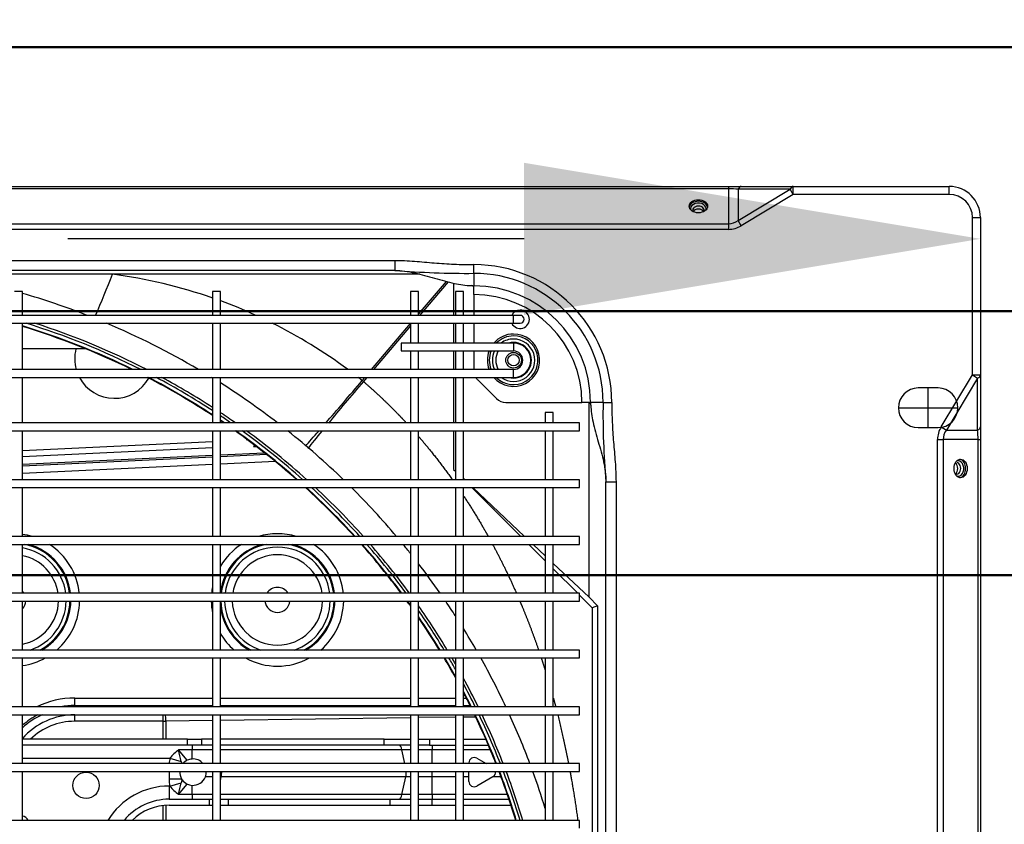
# Model space of a CAD drawing. Header units: millimetres. Extents: x -8884 to 95252, y -19446 to 55103.
# Tile 32 of 39: x -1922 to -1885, y -4997 to -4966. Entities that reach past the tile are written whole.
import ezdxf

# ---------------------------------------------------------------- set-up
doc = ezdxf.new("R2010")
doc.units = ezdxf.units.MM
doc.header["$LTSCALE"] = 1000
doc.header["$MEASUREMENT"] = 0
doc.linetypes.add('DASHED', pattern=[0.75, 0.5, -0.25])
doc.layers.get('Defpoints').update_dxf_attribs({"lineweight": 0})
doc.layers.add('KLIMA_NOWE', color=3, linetype='Continuous')
doc.layers.add('klimat_gaz', color=211, linetype='DASHED', lineweight=50)
doc.layers.add('VRF_OPIS', color=7, linetype='Continuous', lineweight=30, plot=False)
doc.styles.get("Standard").update_dxf_attribs({"font": 'txt.shx'})
doc.dimstyles.get("Standard").update_dxf_attribs({"dimtxt": 0.18, "dimasz": 0.18, "dimexe": 0.18, "dimexo": 0.0625, "dimgap": 0.09, "dimtad": 0, "dimtih": 1, "dimtoh": 1, "dimdec": 4, "dimzin": 0, "dimdsep": 46, "dimtxsty": 'Standard', "dimcen": 0.09, "dimadec": 0, "dimazin": 0, "dimtfac": 1, "dimtdec": 4, "dimtofl": 0, "dimtmove": 0, "dimatfit": 3, "dimfxl": 0, "dimtolj": 1, "dimtzin": 0, "dimarcsym": 0})

# ---------------------------------------------------------------- blocks, each defined once
blk = doc.blocks.new('zw$D4A5')
at = {"layer": 'KLIMA_NOWE'}
for p, q in [((1003.55, 152.77), (1003.55, 727.77)), ((1022.05, 727.77), (1022.05, 152.77)), ((1025.05, 152.77), (1025.05, 727.77)), ((1043.55, 727.77), (1043.55, 152.77)), ((1046.55, 152.77), (1046.55, 727.77)), ((1065.05, 727.77), (1065.05, 152.77)), ((1068.05, 152.77), (1068.05, 727.77)), ((1086.55, 727.77), (1086.55, 152.77)), ((1089.55, 152.77), (1089.55, 727.77)), ((1108.05, 727.77), (1108.05, 152.77)), ((1111.05, 152.77), (1111.05, 727.77)), ((1129.55, 727.77), (1129.55, 152.77)), ((1132.55, 152.77), (1132.55, 727.77)), ((1151.05, 727.77), (1151.05, 152.77)), ((1154.05, 152.77), (1154.05, 727.77)), ((1171.3, 702.77), (1171.3, 177.77)), ((1174.3, 177.77), (1174.3, 702.77)), ((1191.8, 702.77), (1191.8, 177.77)), ((1194.8, 177.77), (1194.8, 702.77)), ((1227.36, 96.3), (1227.36, 674.23)), ((1229.48, 674.23), (1229.48, 96.3)), ((1242.72, 96.3), (1242.72, 674.23)), ((1243.6, 674.23), (1243.6, 96.3)), ((1211.8, 222.77), (1211.8, 657.77)), ((1215.6, 657.77), (1215.6, 222.77)), ((1210.34, 329.69), (1210.34, 396.22)), ((1203.8, 363.77), (1203.8, 366.77)), ((1003.55, 363.77), (1022.05, 363.77)), ((1025.05, 363.77), (1043.55, 363.77)), ((1027.05, 363.77), (1027.05, 307.88)), ((1032.05, 301.27), (1032.05, 363.77)), ((1034.3, 301.27), (1034.3, 363.77)), ((1046.55, 363.77), (1065.05, 363.77)), ((1068.05, 363.77), (1086.55, 363.77)), ((1089.55, 363.77), (1108.05, 363.77)), ((1111.05, 363.77), (1129.55, 363.77)), ((1132.55, 363.77), (1151.05, 363.77)), ((1138.28, 291.77), (1134.85, 363.77)), ((1141.12, 291.77), (1137.69, 363.77)), ((1138.43, 363.77), (1141.86, 291.77)), ((1144.65, 291.77), (1141.22, 363.77)), ((1143.64, 363.77), (1147.06, 291.77)), ((1154.05, 363.77), (1171.3, 363.77)), ((1174.3, 363.77), (1191.8, 363.77)), ((1182.1, 339.84), (1182.1, 363.77)), ((1194.8, 363.77), (1203.8, 363.77)), ((1041.08, 310.43), (1041.08, 343.95)), ((1041.08, 343.95), (1043.5, 343.95)), ((1043.55, 343.95), (1043.5, 343.95)), ((1043.5, 343.95), (1043.5, 310.43)), ((1047.02, 343.95), (1046.55, 343.95)), ((1046.55, 343.95), (1049.86, 343.95)), ((1047.02, 343.95), (1047.02, 291.77)), ((1049.86, 343.95), (1049.86, 291.77)), ((1210.34, 213.21), (1210.34, 329.69)), ((1003.55, 310.43), (1009.17, 310.43)), ((1034.3, 310.43), (1041.08, 310.43)), ((1041.08, 310.43), (1043.5, 310.43)), ((1043.51, 309.56), (1043.55, 306.45)), ((1009.26, 309.43), (1003.55, 309.43)), ((1009.3, 308.17), (1009.3, 293.02)), ((1016.55, 308.17), (1011.55, 308.17)), ((1011.55, 308.17), (1011.55, 293.02)), ((1016.55, 307.88), (1016.55, 308.17)), ((1016.55, 307.88), (1017.79, 303.63)), ((1022.05, 308.24), (1019.29, 308.24)), ((1019.29, 308.24), (1019.29, 303.49)), ((1027.05, 307.88), (1025.81, 303.63)), ((1041.09, 309.43), (1034.3, 309.43)), ((1041.34, 291.77), (1041.09, 309.43)), ((1013.37, 299.53), (1013.37, 304.61)), ((1013.37, 304.61), (1017.31, 301.36)), ((1018.93, 303.26), (1019.29, 303.49)), ((1026.29, 301.36), (1030.23, 304.61)), ((1030.23, 299.53), (1030.23, 304.61)), ((1013.37, 299.53), (1011.55, 299.53)), ((1013.37, 299.53), (1016.81, 299.53)), ((1013.37, 291.77), (1013.37, 299.53)), ((1026.79, 299.53), (1030.23, 299.53)), ((1032.05, 299.53), (1030.23, 299.53)), ((1030.23, 291.77), (1030.23, 299.53)), ((1032.05, 301.27), (1034.3, 301.27)), ((1032.05, 296), (1032.05, 301.27)), ((1034.3, 301.27), (1034.3, 296)), ((1032.05, 291.77), (1032.05, 296)), ((1034.3, 296), (1032.05, 296)), ((1034.3, 291.77), (1034.3, 296)), ((1022.05, 291.77), (1003.55, 291.77)), ((1009.3, 293.02), (1009.3, 291.77)), ((1011.55, 293.02), (1009.3, 293.02)), ((1011.55, 293.02), (1011.55, 291.77)), ((1020.05, 291.77), (1020.05, 294.48)), ((1043.55, 291.77), (1025.05, 291.77)), ((1065.05, 291.77), (1046.55, 291.77)), ((1086.55, 291.77), (1068.05, 291.77)), ((1108.05, 291.77), (1089.55, 291.77)), ((1129.55, 291.77), (1111.05, 291.77)), ((1151.05, 291.77), (1132.55, 291.77)), ((1171.3, 291.77), (1154.05, 291.77)), ((1191.8, 291.77), (1174.3, 291.77)), ((1203.8, 291.77), (1194.8, 291.77)), ((1203.8, 288.77), (1203.8, 291.77)), ((1003.55, 288.77), (1022.05, 288.77)), ((1009.3, 288.77), (1009.3, 285.79)), ((1011.55, 288.77), (1011.55, 285.79)), ((1013.37, 220.03), (1013.37, 288.77)), ((1018.54, 288.77), (1020.05, 288.44)), ((1020.05, 288.44), (1020.05, 288.77)), ((1020.05, 218.57), (1020.05, 288.44)), ((1025.05, 288.76), (1025.06, 288.77)), ((1025.05, 288.77), (1043.55, 288.77)), ((1030.23, 220.03), (1030.23, 288.77)), ((1032.05, 226.78), (1032.05, 288.77)), ((1034.3, 226.78), (1034.3, 288.77)), ((1042.42, 216.77), (1041.39, 288.77)), ((1046.55, 288.77), (1065.05, 288.77)), ((1047.02, 288.77), (1047.02, 216.77)), ((1049.86, 288.77), (1049.86, 216.77)), ((1068.05, 288.77), (1086.55, 288.77)), ((1089.55, 288.77), (1108.05, 288.77)), ((1111.05, 288.77), (1129.55, 288.77)), ((1132.55, 288.77), (1151.05, 288.77)), ((1139.41, 267.96), (1138.42, 288.77)), ((1142.09, 271.3), (1141.26, 288.77)), ((1142, 288.77), (1142.79, 272.18)), ((1154.05, 288.77), (1171.3, 288.77)), ((1174.3, 288.77), (1191.8, 288.77)), ((1194.8, 288.77), (1203.8, 288.77)), ((1009.3, 285.79), (1009.3, 224.57)), ((1011.55, 285.79), (1009.3, 285.79)), ((1011.55, 285.79), (1011.55, 224.57)), ((1145.12, 276.25), (1145.17, 275.25)), ((1170.11, 235.08), (1171.3, 234.07)), ((1171.3, 233.32), (1169.75, 234.64)), ((1174.3, 231.52), (1191.65, 216.77)), ((1190.77, 216.77), (1174.3, 230.77)), ((1009.3, 224.57), (1009.3, 216.77)), ((1011.55, 224.57), (1009.3, 224.57)), ((1011.55, 224.57), (1011.55, 216.77)), ((1032.05, 216.77), (1032.05, 226.78)), ((1032.05, 226.78), (1034.3, 226.78)), ((1034.3, 226.78), (1034.3, 216.77)), ((1013.37, 216.77), (1013.37, 220.03)), ((1013.37, 220.03), (1020.05, 218.57)), ((1025.05, 218.9), (1030.23, 220.03)), ((1030.23, 216.77), (1030.23, 220.03)), ((1181.3, 220.27), (1181.3, 177.77)), ((1184.3, 220.27), (1181.3, 220.27)), ((1184.3, 177.77), (1184.3, 220.27)), ((1215.6, 222.77), (1211.8, 222.77)), ((1022.05, 216.77), (1003.55, 216.77)), ((1020.05, 216.77), (1020.05, 218.57)), ((1043.55, 216.77), (1025.05, 216.77)), ((1065.05, 216.77), (1046.55, 216.77)), ((1086.55, 216.77), (1068.05, 216.77)), ((1108.05, 216.77), (1089.55, 216.77)), ((1129.55, 216.77), (1111.05, 216.77)), ((1151.05, 216.77), (1132.55, 216.77)), ((1171.3, 216.77), (1154.05, 216.77)), ((1181.3, 216.77), (1174.3, 216.77)), ((1191.8, 216.77), (1184.3, 216.77)), ((1203.8, 216.77), (1194.8, 216.77)), ((1203.8, 213.77), (1203.8, 216.77)), ((1003.55, 213.77), (1022.05, 213.77)), ((1009.3, 213.77), (1009.3, 208.67)), ((1011.55, 213.77), (1011.55, 208.67)), ((1013.37, 208.6), (1013.37, 213.77)), ((1020.05, 208.6), (1020.05, 213.77)), ((1025.05, 213.77), (1043.55, 213.77)), ((1030.23, 208.6), (1030.23, 213.77)), ((1032.05, 209.66), (1032.05, 213.77)), ((1034.3, 213.77), (1034.3, 209.66)), ((1042.67, 199.77), (1042.47, 213.77)), ((1046.55, 213.77), (1065.05, 213.77)), ((1047.02, 213.77), (1047.02, 199.77)), ((1049.86, 213.77), (1049.86, 199.77)), ((1068.05, 213.77), (1086.55, 213.77)), ((1089.55, 213.77), (1108.05, 213.77)), ((1111.05, 213.77), (1129.55, 213.77)), ((1132.55, 213.77), (1151.05, 213.77)), ((1154.05, 213.77), (1171.3, 213.77)), ((1174.3, 213.77), (1181.3, 213.77)), ((1184.3, 213.77), (1191.8, 213.77)), ((1194.8, 213.77), (1203.8, 213.77)), ((1207.49, 202.55), (1194.8, 213.34)), ((1195.18, 213.77), (1207.66, 203.16)), ((1032.05, 209.66), (1032.05, 199.77)), ((1034.3, 209.66), (1032.05, 209.66)), ((1034.3, 209.66), (1034.3, 199.77)), ((1009.3, 208.67), (1009.3, 199.77)), ((1011.55, 208.67), (1009.3, 208.67)), ((1011.55, 208.67), (1011.55, 199.77)), ((1013.37, 208.6), (1011.55, 208.6)), ((1013.37, 199.77), (1013.37, 208.6)), ((1013.37, 208.6), (1020.05, 208.6)), ((1020.05, 208.6), (1022.05, 208.6)), ((1020.05, 199.77), (1020.05, 208.6)), ((1025.05, 208.6), (1030.23, 208.6)), ((1032.05, 208.6), (1030.23, 208.6)), ((1030.23, 199.77), (1030.23, 208.6)), ((1022.05, 199.77), (1003.55, 199.77)), ((1043.55, 199.77), (1025.05, 199.77)), ((1065.05, 199.77), (1046.55, 199.77)), ((1086.55, 199.77), (1068.05, 199.77)), ((1108.05, 199.77), (1089.55, 199.77)), ((1129.55, 199.77), (1111.05, 199.77)), ((1151.05, 199.77), (1132.55, 199.77)), ((1136.48, 200.5), (1135.75, 199.77)), ((1136.48, 200.5), (1135.79, 199.77)), ((1151.05, 200.5), (1136.48, 200.5)), ((1171.3, 200.5), (1154.05, 200.5)), ((1171.3, 199.77), (1154.05, 199.77)), ((1181.3, 200.5), (1174.3, 200.5)), ((1181.3, 199.77), (1174.3, 199.77)), ((1191.8, 200.5), (1184.3, 200.5)), ((1191.8, 199.77), (1184.3, 199.77)), ((1207.02, 200.5), (1194.8, 200.5)), ((1203.8, 199.77), (1194.8, 199.77)), ((1203.8, 196.77), (1203.8, 199.77)), ((1003.55, 196.77), (1022.05, 196.77)), ((1009.3, 196.77), (1009.3, 178.76)), ((1011.55, 196.77), (1011.55, 179.5)), ((1013.37, 180.12), (1013.37, 196.77)), ((1018.26, 194.67), (1020.05, 194.67)), ((1020.05, 194.67), (1020.05, 196.77)), ((1020.05, 194.67), (1022.05, 194.67)), ((1025.05, 196.77), (1043.55, 196.77)), ((1025.05, 194.67), (1025.34, 194.67)), ((1030.23, 186.54), (1030.23, 196.77)), ((1032.05, 196.77), (1032.05, 187.31)), ((1034.3, 196.77), (1034.3, 188.28)), ((1042.61, 192.07), (1042.67, 196.77)), ((1046.55, 196.77), (1065.05, 196.77)), ((1047.02, 196.77), (1047.02, 194.22)), ((1049.86, 196.77), (1049.86, 195.65)), ((1068.05, 196.77), (1086.55, 196.77)), ((1089.55, 196.77), (1108.05, 196.77)), ((1111.05, 196.77), (1129.55, 196.77)), ((1132.75, 196.77), (1132.55, 196.56)), ((1132.95, 196.77), (1132.55, 196.34)), ((1132.55, 196.77), (1151.05, 196.77)), ((1154.05, 196.77), (1171.3, 196.77)), ((1174.3, 196.77), (1181.3, 196.77)), ((1184.3, 196.77), (1191.8, 196.77)), ((1194.8, 196.77), (1203.8, 196.77)), ((1020.05, 185.58), (1016.53, 191.67)), ((1027.07, 191.67), (1025.05, 188.17)), ((1129.55, 193.55), (1111.05, 175.01)), ((1129.55, 193.16), (1111.05, 173.57)), ((1170.34, 191.3), (1163.26, 184.23)), ((1181.3, 192.77), (1174.3, 192.77)), ((1191.8, 192.77), (1184.3, 192.77)), ((1202.68, 192.77), (1194.8, 192.77)), ((1202.68, 192.77), (1205.25, 192.77)), ((1205.25, 192.77), (1205.97, 192.77)), ((1206.03, 192.77), (1205.97, 192.77)), ((1210.7, 192.77), (1206.03, 192.77)), ((1210.7, 192.77), (1213.99, 192.77)), ((1020.05, 182.52), (1020.05, 185.58)), ((1020.07, 185.54), (1020.05, 185.58)), ((1161.8, 180.69), (1161.8, 151.89)), ((1171.3, 177.77), (1174.3, 177.77)), ((1184.3, 177.77), (1181.3, 177.77)), ((1191.8, 177.77), (1191.8, 175.27)), ((1191.8, 177.77), (1194.8, 177.77)), ((1194.8, 175.27), (1194.8, 177.77)), ((1108.05, 172.01), (1101.82, 165.77)), ((1108.05, 170.39), (1103.68, 165.77)), ((1022.05, 165.77), (1003.55, 165.77)), ((1043.55, 165.77), (1025.05, 165.77)), ((1065.05, 165.77), (1046.55, 165.77)), ((1086.55, 165.77), (1068.05, 165.77)), ((1108.05, 165.77), (1089.55, 165.77)), ((1129.55, 165.77), (1111.05, 165.77)), ((1151.05, 165.77), (1132.55, 165.77)), ((1158.05, 165.77), (1154.05, 165.77)), ((1158.05, 162.77), (1158.05, 165.77)), ((1003.55, 162.77), (1022.05, 162.77)), ((1025.05, 162.77), (1043.55, 162.77)), ((1046.55, 162.77), (1065.05, 162.77)), ((1068.05, 162.77), (1086.55, 162.77)), ((1100.85, 162.77), (1088.03, 149.18)), ((1098.83, 162.77), (1089.55, 153.47)), ((1089.55, 162.77), (1108.05, 162.77)), ((1111.05, 162.77), (1129.55, 162.77)), ((1132.55, 162.77), (1151.05, 162.77)), ((1154.05, 162.77), (1158.05, 162.77)), ((1000.55, 152.77), (1003.55, 152.77)), ((1022.05, 152.77), (1025.05, 152.77)), ((1043.55, 152.77), (1046.55, 152.77)), ((1065.05, 152.77), (1068.05, 152.77)), ((1088.85, 152.77), (1084.04, 147.94)), ((1088.03, 149.18), (1084.85, 145.99)), ((1086.55, 152.77), (1089.55, 152.77)), ((1088.03, 149.18), (1161.79, 149.18)), ((1108.05, 152.77), (1111.05, 152.77)), ((1129.55, 152.77), (1132.55, 152.77)), ((1151.05, 152.77), (1154.05, 152.77)), ((1161.8, 149.32), (1161.8, 151.89)), ((1161.8, 149.32), (1161.8, 148.6)), ((1084.85, 145.99), (758.84, 145.99)), ((1084.04, 147.94), (759.65, 147.94)), ((1084.85, 145.99), (1084.04, 147.94)), ((1161.8, 148.54), (1161.8, 148.6)), ((1161.8, 143.86), (1161.8, 148.54)), ((721.8, 142.77), (1131.8, 142.77)), ((1131.8, 142.77), (1131.8, 138.97)), ((1161.8, 143.86), (1161.8, 140.57)), ((1131.8, 138.97), (721.8, 138.97)), ((1227.36, 96.3), (1229.48, 96.3)), ((1229.48, 96.3), (1242.72, 96.3)), ((1242.72, 96.3), (1243.6, 96.3)), ((1243.6, 96.3), (1243.6, 91.52)), ((1228.74, 91.52), (1230.69, 92.7)), ((1240.6, 71.85), (1228.74, 91.52)), ((1230.69, 92.7), (1242.55, 73.02)), ((1242.55, 92.7), (1230.69, 92.7)), ((1242.55, 73.02), (1242.55, 92.7)), ((1243.6, 91.52), (1243.6, 71.85)), ((1240.6, 71.85), (1242.55, 73.02)), ((1240.6, 12.77), (1240.6, 71.85)), ((1240.6, 71.85), (1243.6, 71.85)), ((1243.6, 71.85), (1243.6, 12.77)), ((1159.8, 32.02), (1159.8, 9.52)), ((1152.3, 24.52), (1152.3, 17.02)), ((1167.3, 17.02), (1167.3, 24.52)), ((1152.3, 20.77), (1167.3, 20.77)), ((95.84, 17.21), (1147.76, 17.21)), ((1147.76, 15.09), (95.84, 15.09)), ((1147.76, 17.21), (1147.76, 15.09)), ((1147.76, 1.84), (1147.76, 15.09)), ((1152.55, 15.83), (1151.37, 13.87)), ((1152.55, 15.83), (1172.22, 3.97)), ((1171.04, 2.01), (1151.37, 13.87)), ((1151.37, 13.87), (1151.37, 2.01)), ((1240.6, 12.77), (1243.6, 12.77)), ((1172.22, 3.97), (1171.04, 2.01)), ((1172.22, 3.97), (1231.8, 3.97)), ((1172.22, 3.97), (1172.22, 0.97)), ((1231.8, 3.97), (1231.8, 0.97)), ((95.84, 1.84), (1147.76, 1.84)), ((1147.76, 0.97), (95.84, 0.97)), ((1147.76, 1.84), (1147.76, 0.97)), ((1152.55, 0.97), (1147.76, 0.97)), ((1151.37, 2.01), (1171.04, 2.01)), ((1172.22, 0.97), (1152.55, 0.97)), ((1231.8, 0.97), (1172.22, 0.97))]:
    blk.add_line(p, q, dxfattribs=at)
for centre, radius in [((1016.8, 339.67), 5), ((1177.8, 177.77), 2.95), ((1177.8, 177.77), 2.15)]:
    blk.add_circle(centre, radius, dxfattribs=at)
for centre, radius, start, end in [((1002.41, 364.06), 2.75, 294.4867, 353.8855), ((1017.02, 343.95), 26.48, 0, 48.4563), ((1017.02, 343.95), 29.27, 24.9764, 42.6213), ((1017.02, 343.95), 30, 27.8371, 41.3429), ((1017.02, 343.95), 32.84, 36.1157, 37.1177), ((1087.02, 367.18), 25.08, 187.8213, 208.8319), ((1087.02, 367.18), 17.11, 191.5043, 268.4207), ((1087.02, 367.18), 4.75, 225.9345, 264.3015), ((1087.02, 367.18), 4.75, 225.9345, 264.3015), ((1087.02, 367.18), 20, 277.2626, 350.1741), ((1087.02, 367.18), 4.75, 302.16, 314.0655), ((1087.02, 367.18), 17.11, 278.4961, 348.4957), ((1087.02, 367.18), 4.75, 302.16, 314.0655), ((1087.02, 367.18), 21.44, 276.7714, 348.7091), ((1087.02, 367.18), 25.08, 343.3439, 352.1787), ((921.84, 445.8), 281, 333.9514, 343.0262), ((921.84, 445.8), 281.2, 333.8682, 343.0386), ((921.84, 445.8), 282.55, 333.3143, 342.8273), ((921.84, 445.8), 293, 338.6842, 343.7411), ((1017.02, 343.95), 24.06, 0, 44.1052), ((1017.02, 343.95), 32.84, 0, 25.9492), ((1087.02, 367.18), 20, 198.4532, 268.6487), ((1087.02, 367.18), 21.79, 276.6633, 344.8085), ((921.84, 445.8), 283.55, 332.9151, 342.1851), ((1087.02, 367.18), 21.44, 207.7814, 268.7397), ((1087.02, 367.18), 21.79, 209.4638, 268.7597), ((1087.02, 367.18), 25.08, 220.85, 268.9225), ((1087.02, 367.18), 25.08, 275.7857, 326.9745), ((1017.02, 343.95), 30, 0, 10.1732), ((1178.37, 328.97), 15, 75.6159, 105.7582), ((1178.37, 328.97), 15, 75.6159, 105.7582), ((1178.37, 328.97), 15, 118.1368, 240.6222), ((1178.37, 328.97), 15, 118.1368, 240.6222), ((1383.77, 778.31), 480.98, 246.8559, 248.8652), ((921.84, 445.8), 293, 329.4996, 337.1246), ((989.3, 308.17), 27.25, 0, 58.4706), ((1019.91, 354.81), 192.09, 340.8196, 352.4854), ((989.3, 308.17), 22.25, 0, 50.1747), ((989.3, 308.17), 20, 0, 44.5613), ((921.84, 445.8), 281, 326.7589, 332.5913), ((921.84, 445.8), 281.2, 326.7857, 332.5129), ((921.84, 445.8), 282.55, 326.9651, 331.9901), ((921.84, 445.8), 283.55, 327.0964, 331.6126), ((1025.3, 296.17), 14.61, 126.7634, 144.7135), ((1018.3, 296.17), 14.61, 35.2865, 53.2366), ((1070.98, 553.98), 255.94, 256.9915, 258.005), ((1021.8, 299.17), 5, 125.0171, 153.9883), ((1021.8, 299.17), 5, 87.0933, 120.1262), ((1021.8, 299.17), 5, 26.0117, 49.4338), ((972.62, 553.98), 255.94, 281.995, 283.0085), ((1021.8, 299.17), 5, 175.8419, 249.5077), ((1021.8, 299.17), 5, 153.9883, 175.8419), ((1021.8, 299.17), 5, 310.869, 4.1581), ((1021.8, 299.17), 5, 4.1581, 26.0117), ((1021.8, 299.17), 5, 249.5077, 272.8949), ((1087.02, 267.18), 25.08, 91.0775, 101.388), ((1087.02, 267.18), 25.08, 78.612, 84.2143), ((921.84, 445.8), 293, 328.2839, 328.3628), ((1087.02, 267.18), 25.08, 120.6049, 139.15), ((1087.02, 267.18), 21.79, 97.8247, 150.5362), ((1087.02, 267.18), 21.44, 91.2603, 152.2186), ((1087.02, 267.18), 20, 91.3513, 161.5468), ((1087.02, 267.18), 21.44, 11.2909, 83.2286), ((1087.02, 267.18), 21.79, 15.1915, 82.1753), ((1087.02, 267.18), 25.08, 33.0255, 59.3951), ((921.84, 445.8), 281, 325.7264, 326.0245), ((921.84, 445.8), 283.55, 324.9766, 326.3714), ((921.84, 445.8), 282.55, 325.267, 326.2364), ((921.84, 445.8), 293, 322.4209, 327.5916), ((921.84, 445.8), 281.2, 325.6666, 326.0519), ((1019.91, 354.81), 192.09, 335.6524, 339.8647), ((1087.02, 267.18), 17.11, 91.5793, 268.4207), ((1087.02, 267.18), 20, 0, 82.7374), ((1087.02, 267.18), 17.11, 0, 81.5039), ((921.84, 445.8), 281, 318.577, 324.6548), ((921.84, 445.8), 281.2, 318.5308, 324.5974), ((921.84, 445.8), 282.55, 318.2213, 324.2132), ((1087.02, 267.18), 25.08, 151.1681, 208.8319), ((921.84, 445.8), 283.55, 317.9957, 323.9338), ((1156.3, 288.38), 16.5, 227.3562, 229.5874), ((1156.3, 288.38), 12.93, 227.3562, 228.6025), ((1087.02, 267.18), 25.08, 0, 16.6561), ((1087.02, 267.18), 4.75, 95.6985, 264.3015), ((1087.02, 267.18), 4.75, 95.6985, 264.3015), ((1087.02, 267.18), 4.75, 0, 57.84), ((1087.02, 267.18), 4.75, 0, 57.84), ((1019.91, 354.81), 192.09, 323.5236, 333.5233), ((1087.02, 267.18), 20, 277.2626, 0), ((1087.02, 267.18), 4.75, 302.16, 0), ((1087.02, 267.18), 17.11, 278.4961, 0), ((1087.02, 267.18), 4.75, 302.16, 0), ((1087.02, 267.18), 25.08, 343.3439, 0), ((1087.02, 267.18), 21.44, 276.7714, 348.7091), ((1087.02, 267.18), 21.79, 276.6633, 344.8085), ((921.84, 445.8), 293, 315.983, 321.4692), ((1087.02, 267.18), 20, 198.4532, 268.6487), ((1087.02, 267.18), 21.44, 207.7814, 268.7397), ((1087.02, 267.18), 21.79, 209.4638, 268.7597), ((921.84, 445.8), 281, 312.3248, 317.6607), ((921.84, 445.8), 281.2, 312.2877, 317.616), ((921.84, 445.8), 282.55, 312.0386, 317.3162), ((1087.02, 267.18), 25.08, 220.85, 268.9225), ((1087.02, 267.18), 25.08, 275.7857, 326.9745), ((921.84, 445.8), 283.55, 311.8567, 317.0976), ((921.84, 445.8), 293, 310.2223, 315.1451), ((921.84, 445.8), 281, 306.6425, 311.5028), ((921.84, 445.8), 281.2, 306.6122, 311.4667), ((1160.98, 242.18), 11.57, 319.2903, 322.1251), ((1019.91, 354.81), 192.09, 321.4416, 322.0311), ((921.84, 445.8), 282.55, 306.4086, 311.2247), ((921.84, 445.8), 283.55, 306.2597, 311.0479), ((1552.55, 195.29), 341.85, 175.3893, 180.4224), ((921.84, 445.8), 281, 305.406, 305.8838), ((921.84, 445.8), 281.2, 305.4633, 305.8544), ((921.84, 445.8), 293, 308.585, 309.4583), ((921.84, 445.8), 281, 301.3529, 304.3361), ((921.84, 445.8), 283.55, 301.0391, 305.0842), ((921.84, 445.8), 282.55, 301.1612, 304.7945), ((921.84, 445.8), 281.2, 301.3281, 304.3957), ((921.84, 445.8), 293, 304.9161, 307.6344), ((921.84, 445.8), 281, 298.8881, 300.6393), ((921.84, 445.8), 281.2, 298.9618, 300.6151), ((921.84, 445.8), 282.55, 299.4538, 300.4529), ((921.84, 445.8), 293, 302.8911, 304.2037), ((921.84, 445.8), 283.55, 299.8096, 300.3342), ((1018.26, 192.67), 2, 90, 210), ((1025.34, 192.67), 2, 330, 90), ((921.84, 445.8), 281, 296.3463, 297.5953), ((921.84, 445.8), 283.55, 296.0911, 298.5666), ((921.84, 445.8), 282.55, 296.1904, 298.1919), ((921.84, 445.8), 281.2, 296.3261, 297.6732), ((921.84, 445.8), 293, 299.9337, 301.7945), ((921.84, 445.8), 281, 291.5481, 295.6657), ((921.84, 445.8), 281.2, 291.532, 295.6461), ((921.84, 445.8), 282.55, 291.4238, 295.5144), ((921.84, 445.8), 293, 295.1898, 299.259), ((1161.8, 192.77), 44.17, 270, 0), ((1161.8, 192.77), 52.19, 270, 0), ((1161.8, 192.77), 40.88, 270, 0), ((1161.8, 192.77), 48.9, 270, 0), ((1173.87, 187.77), 5, 120.9449, 135), ((1228.34, 192.77), 22.38, 178.5448, 180), ((1204.29, 193.82), 1.75, 343.7632, 358.0938), ((921.84, 445.8), 283.55, 291.3446, 295.418), ((1177.8, 177.77), 9.91, 69.3273, 110.6727), ((1177.8, 177.77), 9.21, 67.6576, 112.3424), ((921.84, 445.8), 281, 286.904, 290.8919), ((921.84, 445.8), 281.2, 286.8917, 290.8764), ((1021.8, 186.54), 2, 210, 277.2722), ((1166.8, 180.69), 5, 135, 180), ((1177.8, 177.77), 9.91, 130.967, 0), ((1177.8, 177.77), 9.21, 134.9085, 0), ((1177.8, 177.77), 8.03, 64.15, 115.85), ((1177.8, 177.77), 6.75, 58.7898, 121.2102), ((1177.8, 177.77), 9.91, 0, 49.033), ((1177.8, 177.77), 9.21, 0, 45.0915), ((921.84, 445.8), 282.55, 286.8084, 290.7718), ((921.84, 445.8), 283.55, 286.7473, 290.6951), ((921.84, 445.8), 293, 290.6244, 294.5432), ((1177.8, 177.77), 8.03, 144.0711, 0), ((1177.8, 177.77), 6.75, 164.2243, 0), ((1177.8, 177.77), 8.03, 0, 35.9289), ((1177.8, 177.77), 6.75, 0, 15.7757), ((1177.8, 177.77), 6.5, 180, 0), ((1177.8, 177.77), 3.5, 180, 0), ((1193.3, 175.27), 3.5, 115.3769, 0), ((1193.3, 175.27), 1.5, 180, 0), ((1193.3, 175.27), 3.5, 0, 64.6231), ((921.84, 445.8), 293, 287.1092, 289.9988), ((1160.74, 150.27), 1.75, 271.9062, 286.2368), ((1161.8, 126.22), 22.38, 90, 91.4552), ((1157.13, -139.28), 283.18, 89.0557, 95.1325), ((1159.8, 24.52), 7.5, 0, 180), ((1159.8, 17.02), 7.5, 180, 0), ((1231.8, 12.77), 11.8, 270, 0), ((1231.8, 12.77), 8.8, 270, 0)]:
    blk.add_arc(centre, radius, start, end, dxfattribs=at)
for centre, major_axis, ratio, start_param, end_param in [((1045.45, 310.43), (0, -18.8), 0.232318, 4.712389, 4.766063), ((1041.09, 309.56), (-2.5, -0.04), 0.053643, 1.570024, 2.879407), ((1047.87, 310.43), (0, 16.3), 0.267949, 1.570796, 1.62447), ((1027.86, 294.1), (-14.36, 11.85), 0.536964, -0.576828, -0.350139), ((1015.74, 294.1), (-14.36, -11.85), 0.536964, 3.491732, 3.661091), ((1027.86, 294.1), (-11.36, 9.38), 0.186691, -0.528586, -0.350139), ((1015.74, 294.1), (11.36, 9.38), 0.186691, 0.350139, 0.474129), ((1021.8, 289), (-2.75, 0), 0.263393, 0.880829, 1.661831), ((1169.75, 232.81), (-31.87, 27.35), 0.033084, -0.912441, -0.621948), ((1171.67, 235.08), (-32.08, 27.08), 0.023917, 0.623606, 0.889002), ((1169.75, 232.81), (-31.87, 27.35), 0.033084, -1.542413, -1.025598), ((1171.67, 235.08), (-32.08, 27.08), 0.023917, 1.00818, 1.542472), ((1016.55, 221.04), (5, 0), 0.263393, 3.141593, 4.022422), ((1027.05, 221.04), (5, 0), 0.263393, 5.402356, 6.283185), ((1021.8, 219.13), (-2.75, 0), 0.263393, 0.880829, 1.661831), ((1233.5, 107.77), (0, -2.15), 0.707107, 0.421495, 2.716531), ((1234.64, 107.77), (0, -2.15), 0.707107, 0.000965, 3.158144), ((1235.2, 107.77), (0, -2.95), 0.707107, 0, 3.399961), ((1235.53, 107.77), (0, 3.5), 0.707107, 3.256126, 6.168652), ((1235.2, 107.77), (0, -2.95), 0.707107, 6.01995, 6.283185), ((1244.61, 96.3), (-17.25, 0), 0.707107, 0, 0.402997), ((1244.61, 96.3), (-15.13, 0), 0.60798, 0, 0.402997), ((1240.6, 96.3), (0, -9.2), 0.230578, 1.1678, 1.570796), ((1240.6, 91.52), (-3, 0), 0.516334, 3.141593, 4.004199), ((1240.6, 71.85), (-3, 0), 0.516334, 3.141593, 4.004199), ((1147.76, -0.05), (0, -17.25), 0.707107, 2.738596, 3.141593), ((1147.76, -0.05), (0, -15.13), 0.60798, 2.738596, 3.141593), ((1136.8, 9.03), (-3.5, 0), 0.707107, 0.114536, 3.027057), ((1136.8, 9.37), (-2.95, 0), 0.707107, 0, 3.399953), ((1136.8, 9.37), (-2.95, 0), 0.707107, 6.024825, 6.283185), ((1136.8, 9.93), (-2.15, 0), 0.707107, 0.000965, 3.158144), ((1136.8, 11.06), (2.15, 0), 0.707107, 3.561886, 5.848844), ((1147.76, 3.97), (-9.2, 0), 0.230578, 1.570796, 1.973793), ((1152.55, 3.97), (0, 3), 0.516334, 2.278987, 3.141593), ((1172.22, 3.97), (0, 3), 0.516334, 2.278987, 3.141593)]:
    blk.add_ellipse(centre, major_axis=major_axis, ratio=ratio, start_param=start_param, end_param=end_param, dxfattribs=at)
for centre, major_axis in [((1236.1, 107.77), (0, 3.5)), ((1136.8, 8.47), (-3.5, 0))]:
    blk.add_ellipse(centre, major_axis=major_axis, ratio=0.707107, dxfattribs=at)
for points, degree, knots in [([(1169.75, 234.64), (1164.07, 228.02), (1157.7, 221.81), (1155.95, 220.11), (1154.15, 218.44)], 2, [0, 0, 0, 0.03125, 0.03125, 0.03998388, 0.03998388, 0.03998388]), ([(1211.8, 222.77), (1211.8, 220.24), (1211.43, 217.72), (1210.33, 212.69), (1209.6, 210.17), (1208.15, 205.17), (1207.43, 202.67), (1206.44, 198.03), (1206.12, 195.89), (1206.04, 193.77)], 3, [0, 0, 0, 0, 0.258763, 0.258763, 0.517526, 0.517526, 0.776289, 0.776289, 1, 1, 1, 1]), ([(1215.6, 222.77), (1215.6, 220.26), (1215.47, 217.76), (1215.09, 212.76), (1214.86, 210.27), (1214.45, 205.28), (1214.28, 202.78), (1214.05, 197.78), (1213.99, 195.27), (1213.99, 192.77)], 3, [0, 0, 0, 0, 0.25, 0.25, 0.5, 0.5, 0.75, 0.75, 1, 1, 1, 1]), ([(1148.8, 213.64), (1146.72, 211.85), (1144.58, 210.09), (1138.8, 205.35), (1132.6, 200.94)], 2, [0.05276469, 0.05276469, 0.05276469, 0.0625, 0.0625, 0.08937189, 0.08937189, 0.08937189]), ([(1126.35, 196.65), (1121.21, 193.24), (1115.82, 190.08), (1113.48, 188.7), (1111.1, 187.37)], 2, [0.10289386, 0.10289386, 0.10289386, 0.125, 0.125, 0.13494031, 0.13494031, 0.13494031]), ([(1205.25, 192.77), (1205.33, 192.77), (1205.41, 192.77), (1205.56, 192.81), (1205.63, 192.85), (1205.76, 192.94), (1205.81, 193), (1205.91, 193.15), (1205.95, 193.23), (1205.98, 193.33)], 3, [0, 0, 0, 0, 0.25, 0.25, 0.5, 0.5, 0.75, 0.75, 1, 1, 1, 1]), ([(1086.58, 175.39), (1085.64, 174.99), (1084.69, 174.6), (1076.58, 171.22), (1068.07, 168.3)], 2, [0.18389391, 0.18389391, 0.18389391, 0.1875, 0.1875, 0.22022843, 0.22022843, 0.22022843]), ([(1022.08, 156.39), (1020.72, 156.14), (1019.34, 155.9), (1011.64, 154.54), (1003.56, 153.45)], 2, [0.30749385, 0.30749385, 0.30749385, 0.3125, 0.3125, 0.34325225, 0.34325225, 0.34325225]), ([(1161.23, 148.59), (1161.43, 148.65), (1161.58, 148.74), (1161.77, 149), (1161.8, 149.15), (1161.8, 149.32)], 3, [0, 0, 0, 0, 0.5, 0.5, 1, 1, 1, 1]), ([(1160.8, 148.52), (1158.67, 148.44), (1156.53, 148.13), (1151.9, 147.14), (1149.4, 146.42), (1144.39, 144.97), (1141.88, 144.23), (1136.84, 143.13), (1134.32, 142.77), (1131.8, 142.77)], 3, [0, 0, 0, 0, 0.223711, 0.223711, 0.482474, 0.482474, 0.741237, 0.741237, 1, 1, 1, 1]), ([(1161.8, 140.57), (1159.29, 140.57), (1156.79, 140.51), (1151.79, 140.28), (1149.29, 140.11), (1144.3, 139.71), (1141.8, 139.47), (1136.81, 139.1), (1134.31, 138.97), (1131.8, 138.97)], 3, [0, 0, 0, 0, 0.25, 0.25, 0.5, 0.5, 0.75, 0.75, 1, 1, 1, 1]), ([(1234.64, 105.63), (1234.62, 105.63), (1234.47, 105.59), (1234.29, 105.68), (1234.13, 105.81), (1234.12, 105.81)], 3, [0, 0, 0, 0, 0.0376259, 0.300995, 0.3150279, 0.3150279, 0.3150279, 0.3150279]), ([(1134.66, 9.93), (1134.66, 9.95), (1134.63, 10.1), (1134.71, 10.28), (1134.84, 10.44), (1134.85, 10.45)], 3, [0, 0, 0, 0, 0.0376259, 0.300995, 0.3193476, 0.3193476, 0.3193476, 0.3193476])]:
    blk.add_open_spline(points, degree=degree, knots=knots, dxfattribs=at)
for points in [[(1108.09, 185.72), (1099.13, 180.88), (1089.57, 176.68)], [(1065.05, 167.29), (1062.58, 166.47), (1060.08, 165.69)], [(1043.59, 161.06), (1034.55, 158.79), (1025.07, 156.96)], [(1049.8, 162.69), (1048.2, 162.25), (1046.59, 161.83)]]:
    blk.add_open_spline(points, degree=2, dxfattribs=at)
blk = doc.blocks.new('*D94')
at = {"layer": 'Defpoints', "color": 0}
for p in [(-1885.48, -4974.709), (-1885.48, -4974.709), (-1842.34, -4974.709)]:
    blk.add_point(p, dxfattribs=at)
at = {"layer": 'VRF_OPIS', "color": 0, "lineweight": -2, "ltscale": 3}
for p, q in [((-1902.76, -4974.709), (-1920.04, -4974.709)), ((-1825.06, -4974.709), (-1807.78, -4974.709)), ((-1885.48, -4980.709), (-1885.48, -4991.989)), ((-1842.34, -4980.709), (-1842.34, -4991.989))]:
    blk.add_line(p, q, dxfattribs=at)
at = {"layer": 'VRF_OPIS', "color": 0}
for points in [[(-1902.76, -4977.589), (-1902.76, -4971.829), (-1885.48, -4974.709)], [(-1825.06, -4971.829), (-1825.06, -4977.589), (-1842.34, -4974.709)]]:
    blk.add_solid(points, dxfattribs=at)
at = {"layer": 'VRF_OPIS', "color": 0, "insert": (-1864.37, -4974.709), "char_height": 17.28, "attachment_point": 5}
blk.add_mtext('\\A1;43', dxfattribs=at)

msp = doc.modelspace()

# ---------------------------------------------------------------- linework, layer by layer
at = {"layer": 'klimat_gaz', "color": 1, "ltscale": 5}
msp.add_lwpolyline([(-1972.34, -4977.445), (-1972.34, -4967.445), (-1842.34, -4967.445), (-1842.34, -4977.445)], dxfattribs=at)
at = {"layer": 'klimat_gaz', "ltscale": 5}
for points in [[(-1982.34, -4977.445), (-1832.34, -4977.445), (-1832.34, -5247.445), (-1982.34, -5247.445)], [(-1972.34, -4987.445), (-1842.34, -4987.445), (-1842.34, -5237.445), (-1972.34, -5237.445)]]:
    msp.add_lwpolyline(points, close=True, dxfattribs=at)

# ---------------------------------------------------------------- block references
at = {"layer": 'klimat_gaz', "xscale": 0.1, "yscale": 0.1, "zscale": 0.1, "rotation": 90}
msp.add_blockref('zw$D4A5', (-1885.384, -5097.085), dxfattribs=at)

# ---------------------------------------------------------------- dimensions: what is measured, and where the dimension line sits
at = {"layer": 'VRF_OPIS', "ltscale": 3}
dim = msp.add_linear_dim(base=(-1885.48, -4974.709), p1=(-1842.34, -4974.709), p2=(-1885.48, -4974.709), angle=180, dimstyle='Standard', override={"dimscale": 96, "dimdec": 0, "dimfxl": 0.18}, dxfattribs=at)
dim.commit()
dim.dimension.update_dxf_attribs({"geometry": '*D94', "text_midpoint": (-1864.37, -4974.709), "dimtype": 160})

doc.saveas('drawing.dxf')
